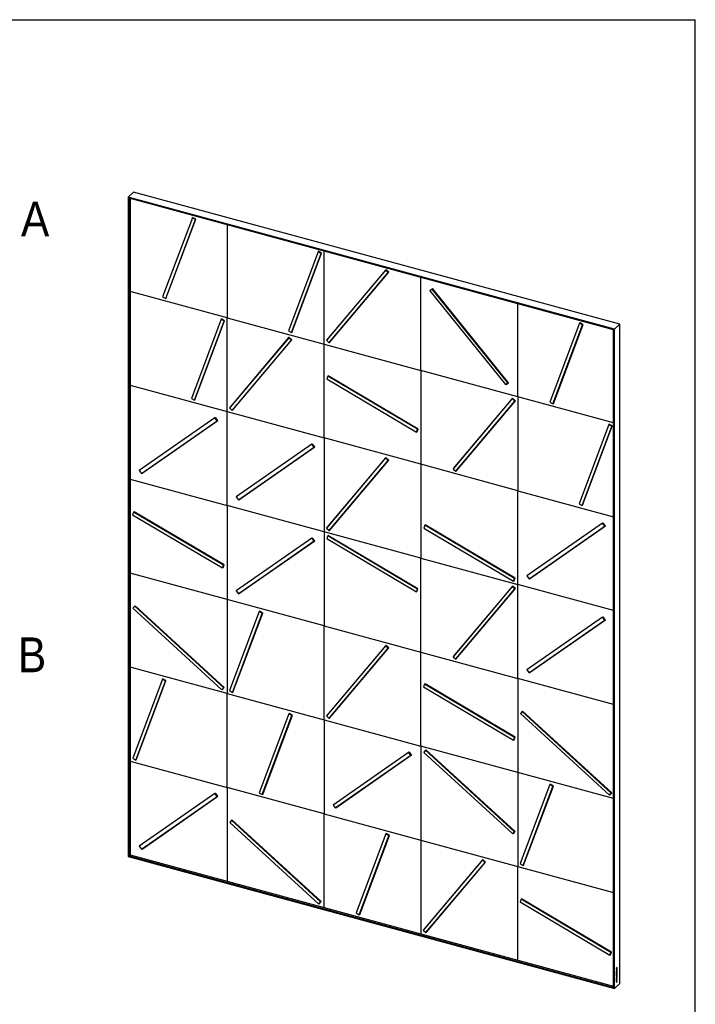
# Model space of a CAD drawing. Header units: millimetres. Extents: x 32 to 6182, y 219 to 4524.
# Tile 11 of 11: x 4331 to 6182, y 1828 to 4524. Entities that reach past the tile are written whole.
import ezdxf

# ---------------------------------------------------------------- set-up
doc = ezdxf.new("R2010")
doc.units = ezdxf.units.MM
doc.header["$LTSCALE"] = 15
doc.linetypes.add('SLD-Solido', pattern=[0])
for name, color, linetype in [('QUOTE', 1, 'SLD-Solido'), ('SCHIZZI', 9, 'Continuous'), ('SEZIONI', 9, 'SLD-Solido')]:
    doc.layers.add(name, color=color, linetype=linetype)
doc.styles.add('SLDTEXTSTYLE0', font='GOTHIC.TTF', dxfattribs={"width": 0.913})

msp = doc.modelspace()

# ---------------------------------------------------------------- linework, layer by layer
for p, q in [((4642.72, 4051.99), (4628.72, 4038.32)), ((5974.65, 3690), (4642.72, 4051.99)), ((5960.65, 3676.33), (4628.72, 4038.32)), ((4631.37, 4035.03), (4628.72, 4038.32)), ((4628.72, 4038.32), (4628.72, 2233.13)), ((5958, 3674.48), (4631.37, 4035.03)), ((4631.37, 4035.03), (4631.37, 2234.98)), ((4634.35, 4034.22), (4634.35, 3779.98)), ((4804.27, 3981.84), (4722.93, 3765.49)), ((4731.33, 3760.51), (4812.67, 3976.86)), ((4731.94, 3760.66), (4813.42, 3977.38)), ((4804.27, 3981.84), (4804.88, 3982.43)), ((4812.67, 3976.86), (4804.27, 3981.84)), ((4804.6, 3982.6), (4804.33, 3981.9)), ((4813.42, 3977.38), (4804.6, 3982.6)), ((4812.67, 3976.86), (4813.28, 3977.46)), ((4899.68, 3962.11), (4899.68, 3707.87)), ((5148.48, 3888.58), (5067.14, 3672.23)), ((5075.54, 3667.26), (5156.88, 3883.61)), ((5076.52, 3667.77), (5158, 3884.49)), ((5148.48, 3888.58), (5149.46, 3889.55)), ((5156.88, 3883.61), (5148.48, 3888.58)), ((5149.18, 3889.71), (5148.91, 3889.01)), ((5158, 3884.49), (5149.18, 3889.71)), ((5156.88, 3883.61), (5157.86, 3884.57)), ((5165, 3635.76), (5165, 3890)), ((5333.42, 3838.23), (5171.29, 3646.06)), ((5334.2, 3839.36), (5171.82, 3646.91)), ((5334.3, 3839.28), (5172.75, 3647.82)), ((5178.65, 3639.32), (5340.79, 3831.48)), ((5179.55, 3639.82), (5341.93, 3832.28)), ((5180.05, 3640.68), (5341.81, 3832.39)), ((5334.4, 3839.18), (5333.42, 3838.23)), ((5340.79, 3831.48), (5333.42, 3838.23)), ((5341.93, 3832.28), (5334.2, 3839.36)), ((5341.76, 3832.43), (5340.79, 3831.48)), ((5430.33, 3563.65), (5430.33, 3817.89)), ((4899.68, 3707.87), (4634.35, 3779.98)), ((4634.35, 3779.98), (4634.35, 3522.83)), ((5461.11, 3786.14), (5454.86, 3781.78)), ((5455.7, 3782.6), (5454.86, 3781.78)), ((5454.86, 3781.78), (5661.86, 3524.9)), ((5461.95, 3786.96), (5461.11, 3786.14)), ((5668.11, 3529.26), (5461.11, 3786.14)), ((5462.6, 3787.09), (5462.12, 3786.75)), ((5669.91, 3529.82), (5462.6, 3787.09)), ((4722.93, 3765.49), (4731.33, 3760.51)), ((4731.33, 3760.51), (4732.2, 3761.37)), ((4731.65, 3760.83), (4731.94, 3760.66)), ((5695.65, 3491.54), (5695.65, 3745.78)), ((4883.15, 3703.54), (4801.82, 3487.19)), ((4810.21, 3482.22), (4891.55, 3698.57)), ((4811.19, 3482.73), (4892.67, 3699.45)), ((4883.15, 3703.54), (4884.14, 3704.5)), ((4891.55, 3698.57), (4883.15, 3703.54)), ((4883.85, 3704.67), (4883.59, 3703.97)), ((4892.67, 3699.45), (4883.85, 3704.67)), ((4891.55, 3698.57), (4892.53, 3699.53)), ((4899.68, 3707.87), (5165, 3635.76)), ((4899.68, 3450.72), (4899.68, 3707.87)), ((5864.56, 3693.21), (5865.4, 3694.03)), ((5865.9, 3694.16), (5865.77, 3693.81)), ((5874.72, 3688.94), (5865.9, 3694.16)), ((5067.14, 3672.23), (5075.54, 3667.26)), ((5075.54, 3667.26), (5076.78, 3668.48)), ((5076.23, 3667.94), (5076.52, 3667.77)), ((5864.56, 3693.21), (5783.22, 3476.86)), ((5791.61, 3471.89), (5872.95, 3688.24)), ((5793.01, 3473.25), (5874.22, 3689.24)), ((5793.24, 3472.22), (5874.72, 3688.94)), ((5872.95, 3688.24), (5864.56, 3693.21)), ((5872.95, 3688.24), (5874.07, 3689.33)), ((5958, 3674.48), (5960.65, 3676.33)), ((5958, 1874.43), (5958, 3674.48)), ((5974.65, 3690), (5960.65, 3676.33)), ((5960.65, 1871.14), (5960.65, 3676.33)), ((5974.65, 1884.8), (5974.65, 3690)), ((5068.1, 3653.19), (4905.96, 3461.02)), ((5068.88, 3654.32), (4906.49, 3461.87)), ((5068.97, 3654.24), (4907.43, 3462.78)), ((4913.32, 3454.28), (5075.46, 3646.44)), ((4914.23, 3454.78), (5076.61, 3647.24)), ((4914.72, 3455.64), (5076.48, 3647.35)), ((5069.07, 3654.14), (5068.1, 3653.19)), ((5075.46, 3646.44), (5068.1, 3653.19)), ((5076.61, 3647.24), (5068.88, 3654.32)), ((5076.44, 3647.39), (5075.46, 3646.44)), ((5171.29, 3646.06), (5178.65, 3639.32)), ((5172.75, 3647.82), (5171.82, 3646.91)), ((5171.82, 3646.91), (5171.92, 3646.82)), ((5172.75, 3647.82), (5172.76, 3647.81)), ((5180.05, 3640.68), (5178.65, 3639.32)), ((5179.35, 3640), (5179.55, 3639.82)), ((5180.26, 3640.94), (5180.39, 3640.82)), ((5165, 3378.61), (5165, 3635.76)), ((5165, 3635.76), (5430.33, 3563.65)), ((5430.33, 3563.65), (5430.33, 3306.5)), ((5695.65, 3491.54), (5430.33, 3563.65)), ((5175.1, 3548.1), (5172.32, 3540.72)), ((5172.32, 3540.72), (5418.36, 3395.01)), ((5175.1, 3548.1), (5175.94, 3548.92)), ((5421.13, 3402.4), (5175.1, 3548.1)), ((5176.44, 3549.05), (5176.31, 3548.7)), ((5422.9, 3403.1), (5176.44, 3549.05)), ((4634.35, 3522.83), (4899.68, 3450.72)), ((4634.35, 3522.83), (4634.35, 3265.68)), ((5661.86, 3524.9), (5668.11, 3529.26)), ((5662.99, 3525.68), (5663.34, 3525.24)), ((5663.34, 3525.24), (5669.91, 3529.82)), ((5664.28, 3526.15), (5663.34, 3525.24)), ((5664.05, 3526.43), (5664.28, 3526.15)), ((5664.28, 3526.15), (5669.78, 3529.98)), ((5669.37, 3530.49), (5668.11, 3529.26)), ((4801.82, 3487.19), (4810.21, 3482.22)), ((4810.21, 3482.22), (4811.46, 3483.44)), ((4810.91, 3482.9), (4811.19, 3482.73)), ((5680.32, 3486.35), (5518.19, 3294.19)), ((5681.1, 3487.49), (5518.72, 3295.03)), ((5681.19, 3487.4), (5519.65, 3295.94)), ((5525.55, 3287.44), (5687.69, 3479.6)), ((5526.45, 3287.95), (5688.83, 3480.4)), ((5526.95, 3288.81), (5688.71, 3480.52)), ((5681.3, 3487.31), (5680.32, 3486.35)), ((5687.69, 3479.6), (5680.32, 3486.35)), ((5688.83, 3480.4), (5681.1, 3487.49)), ((5688.66, 3480.56), (5687.69, 3479.6)), ((5958, 3420.24), (5695.65, 3491.54)), ((5695.65, 3491.54), (5695.65, 3234.39)), ((4899.68, 3450.72), (5165, 3378.61)), ((4899.68, 3193.57), (4899.68, 3450.72)), ((4905.96, 3461.02), (4913.32, 3454.28)), ((4907.43, 3462.78), (4906.49, 3461.87)), ((4906.49, 3461.87), (4906.6, 3461.78)), ((4907.43, 3462.78), (4907.44, 3462.77)), ((4914.72, 3455.64), (4913.32, 3454.28)), ((4914.03, 3454.96), (4914.23, 3454.78)), ((4914.94, 3455.9), (4915.07, 3455.78)), ((5783.22, 3476.86), (5791.61, 3471.89)), ((5791.61, 3471.89), (5793.01, 3473.25)), ((5792.44, 3472.69), (5793.24, 3472.22)), ((5793.19, 3473.72), (5793.69, 3473.42)), ((4865.88, 3433.64), (4658.88, 3289.28)), ((4665.14, 3281.52), (4872.14, 3425.88)), ((4666.62, 3281.86), (4873.94, 3426.44)), ((4667.56, 3282.77), (4873.8, 3426.61)), ((4866.72, 3434.46), (4865.88, 3433.64)), ((4872.14, 3425.88), (4865.88, 3433.64)), ((4867.37, 3434.59), (4866.89, 3434.26)), ((4873.94, 3426.44), (4867.37, 3434.59)), ((4873.4, 3427.11), (4872.14, 3425.88)), ((5418.36, 3395.01), (5421.13, 3402.4)), ((5419.76, 3396.38), (5422.4, 3403.4)), ((5419.93, 3396.84), (5420.43, 3396.55)), ((5419.98, 3395.35), (5422.9, 3403.1)), ((5421.13, 3402.4), (5422.25, 3403.49)), ((5944.45, 3415.11), (5863.12, 3198.75)), ((5871.51, 3193.78), (5952.85, 3410.13)), ((5872.49, 3194.29), (5953.97, 3411.01)), ((5944.45, 3415.11), (5945.44, 3416.07)), ((5952.85, 3410.13), (5944.45, 3415.11)), ((5945.15, 3416.23), (5944.89, 3415.53)), ((5953.97, 3411.01), (5945.15, 3416.23)), ((5952.85, 3410.13), (5953.84, 3411.09)), ((5430.33, 3306.5), (5165, 3378.61)), ((5165, 3378.61), (5165, 3121.46)), ((5418.36, 3395.01), (5419.76, 3396.38)), ((5419.19, 3395.82), (5419.98, 3395.35)), ((5131.21, 3361.53), (4924.21, 3217.17)), ((4930.46, 3209.41), (5137.46, 3353.77)), ((4931.95, 3209.75), (5139.26, 3354.33)), ((4932.88, 3210.66), (5139.13, 3354.5)), ((5132.05, 3362.35), (5131.21, 3361.53)), ((5137.46, 3353.77), (5131.21, 3361.53)), ((5132.69, 3362.48), (5132.22, 3362.15)), ((5139.26, 3354.33), (5132.69, 3362.48)), ((5138.72, 3355), (5137.46, 3353.77)), ((5333.42, 3323.93), (5171.29, 3131.76)), ((5334.2, 3325.06), (5171.82, 3132.61)), ((5334.3, 3324.98), (5172.75, 3133.52)), ((5178.65, 3125.02), (5340.79, 3317.18)), ((5179.55, 3125.52), (5341.93, 3317.98)), ((5180.05, 3126.38), (5341.81, 3318.09)), ((5334.4, 3324.88), (5333.42, 3323.93)), ((5340.79, 3317.18), (5333.42, 3323.93)), ((5341.93, 3317.98), (5334.2, 3325.06)), ((5341.76, 3318.13), (5340.79, 3317.18)), ((4659.72, 3290.1), (4658.88, 3289.28)), ((4658.88, 3289.28), (4665.14, 3281.52)), ((5430.33, 3306.5), (5430.33, 3049.35)), ((5695.65, 3234.39), (5430.33, 3306.5)), ((5518.19, 3294.19), (5525.55, 3287.44)), ((5519.65, 3295.94), (5518.72, 3295.03)), ((5518.72, 3295.03), (5518.82, 3294.94)), ((5519.65, 3295.94), (5519.66, 3295.94)), ((5527.16, 3289.06), (5527.29, 3288.94)), ((4634.35, 3265.68), (4899.68, 3193.57)), ((4634.35, 3265.68), (4634.35, 3008.53)), ((4666.26, 3282.31), (4666.62, 3281.86)), ((4667.56, 3282.77), (4666.62, 3281.86)), ((4667.33, 3283.05), (4667.56, 3282.77)), ((5526.95, 3288.81), (5525.55, 3287.44)), ((5526.25, 3288.13), (5526.45, 3287.95)), ((4925.05, 3217.99), (4924.21, 3217.17)), ((4924.21, 3217.17), (4930.46, 3209.41)), ((4931.59, 3210.2), (4931.95, 3209.75)), ((4932.88, 3210.66), (4931.95, 3209.75)), ((4932.66, 3210.94), (4932.88, 3210.66)), ((5695.65, 3234.39), (5958, 3163.09)), ((5695.65, 2977.24), (5695.65, 3234.39)), ((4899.68, 3193.57), (4899.68, 2936.42)), ((5165, 3121.46), (4899.68, 3193.57)), ((5863.12, 3198.75), (5871.51, 3193.78)), ((5871.51, 3193.78), (5872.76, 3195)), ((5872.21, 3194.46), (5872.49, 3194.29)), ((4643.35, 3175.89), (4640.57, 3168.5)), ((4640.57, 3168.5), (4886.61, 3022.8)), ((4643.35, 3175.89), (4644.19, 3176.71)), ((4889.39, 3030.18), (4643.35, 3175.89)), ((4644.69, 3176.84), (4644.56, 3176.48)), ((4891.15, 3030.89), (4644.69, 3176.84)), ((5171.29, 3131.76), (5178.65, 3125.02)), ((5172.75, 3133.52), (5171.82, 3132.61)), ((5171.82, 3132.61), (5171.92, 3132.52)), ((5172.75, 3133.52), (5172.76, 3133.51)), ((5440.75, 3139.5), (5437.98, 3132.12)), ((5437.98, 3132.12), (5684.02, 2986.42)), ((5440.75, 3139.5), (5441.74, 3140.46)), ((5686.79, 2993.8), (5440.75, 3139.5)), ((5441.45, 3140.63), (5441.19, 3139.93)), ((5687.91, 2994.68), (5441.45, 3140.63)), ((5927.19, 3145.2), (5720.18, 3000.84)), ((5726.44, 2993.08), (5933.44, 3137.44)), ((5727.92, 2993.42), (5935.24, 3138)), ((5728.86, 2994.33), (5935.1, 3138.17)), ((5928.03, 3146.02), (5927.19, 3145.2)), ((5933.44, 3137.44), (5927.19, 3145.2)), ((5928.67, 3146.15), (5928.19, 3145.82)), ((5935.24, 3138), (5928.67, 3146.15)), ((5934.7, 3138.67), (5933.44, 3137.44)), ((5131.21, 3104.38), (4924.21, 2960.02)), ((5132.05, 3105.2), (5131.21, 3104.38)), ((5137.46, 3096.62), (5131.21, 3104.38)), ((5132.69, 3105.33), (5132.22, 3105)), ((5139.26, 3097.18), (5132.69, 3105.33)), ((5165, 3121.46), (5165, 2864.31)), ((5430.33, 3049.35), (5165, 3121.46)), ((5174.96, 3110.65), (5172.18, 3103.26)), ((5172.18, 3103.26), (5418.22, 2957.57)), ((5174.96, 3110.65), (5175.94, 3111.61)), ((5421, 2964.95), (5174.96, 3110.65)), ((5175.66, 3111.78), (5175.39, 3111.07)), ((5422.11, 2965.83), (5175.66, 3111.78)), ((5180.05, 3126.38), (5178.65, 3125.02)), ((5179.35, 3125.7), (5179.55, 3125.52)), ((5180.26, 3126.64), (5180.39, 3126.52)), ((4930.46, 2952.26), (5137.46, 3096.62)), ((4931.95, 2952.6), (5139.26, 3097.18)), ((4932.88, 2953.51), (5139.13, 3097.35)), ((5138.72, 3097.85), (5137.46, 3096.62)), ((5430.33, 2792.2), (5430.33, 3049.35)), ((5430.33, 3049.35), (5695.65, 2977.24)), ((4886.61, 3022.8), (4889.39, 3030.18)), ((4886.61, 3022.8), (4888.01, 3024.17)), ((4887.44, 3023.61), (4888.24, 3023.13)), ((4888.01, 3024.17), (4890.65, 3031.19)), ((4888.18, 3024.63), (4888.69, 3024.33)), ((4888.24, 3023.13), (4891.15, 3030.89)), ((4889.39, 3030.18), (4890.5, 3031.27)), ((4634.35, 3008.53), (4634.35, 2751.38)), ((4899.68, 2936.42), (4634.35, 3008.53)), ((5684.02, 2986.42), (5686.79, 2993.8)), ((5685, 2986.93), (5687.91, 2994.68)), ((5686.79, 2993.8), (5687.78, 2994.76)), ((5721.02, 3001.66), (5720.18, 3000.84)), ((5720.18, 3000.84), (5726.44, 2993.08)), ((5727.56, 2993.87), (5727.92, 2993.42)), ((5728.86, 2994.33), (5727.92, 2993.42)), ((5728.63, 2994.61), (5728.86, 2994.33)), ((5419.2, 2958.08), (5422.11, 2965.83)), ((5421, 2964.95), (5421.98, 2965.91)), ((5680.32, 2972.05), (5518.19, 2779.89)), ((5681.1, 2973.19), (5518.72, 2780.73)), ((5681.19, 2973.1), (5519.65, 2781.64)), ((5526.45, 2773.65), (5688.83, 2966.1)), ((5526.95, 2774.51), (5688.71, 2966.22)), ((5681.3, 2973.01), (5680.32, 2972.05)), ((5687.69, 2965.3), (5680.32, 2972.05)), ((5688.83, 2966.1), (5681.1, 2973.19)), ((5684.02, 2986.42), (5685.26, 2987.64)), ((5684.71, 2987.1), (5685, 2986.93)), ((5688.66, 2966.26), (5687.69, 2965.3)), ((5695.65, 2720.09), (5695.65, 2977.24)), ((5958, 2905.94), (5695.65, 2977.24)), ((4925.05, 2960.84), (4924.21, 2960.02)), ((4924.21, 2960.02), (4930.46, 2952.26)), ((4931.59, 2953.05), (4931.95, 2952.6)), ((4932.88, 2953.51), (4931.95, 2952.6)), ((4932.66, 2953.79), (4932.88, 2953.51)), ((5418.22, 2957.57), (5421, 2964.95)), ((5418.22, 2957.57), (5419.46, 2958.78)), ((5418.92, 2958.24), (5419.2, 2958.08)), ((5525.55, 2773.14), (5687.69, 2965.3)), ((4646.52, 2918.21), (4641.62, 2912.41)), ((4641.62, 2912.41), (4885.36, 2689.02)), ((4647.3, 2919.34), (4642.16, 2913.25)), ((4643.09, 2914.16), (4642.16, 2913.25)), ((4642.16, 2913.25), (4642.26, 2913.16)), ((4647.39, 2919.26), (4643.09, 2914.16)), ((4643.09, 2914.16), (4643.1, 2914.15)), ((4647.5, 2919.16), (4646.52, 2918.21)), ((4890.26, 2694.83), (4646.52, 2918.21)), ((4891.41, 2695.62), (4647.3, 2919.34)), ((4899.68, 2936.42), (4899.68, 2679.27)), ((5165, 2864.31), (4899.68, 2936.42)), ((4987.46, 2903.29), (4906.12, 2686.94)), ((4914.52, 2681.96), (4995.86, 2898.31)), ((4915.5, 2682.47), (4996.98, 2899.19)), ((4987.46, 2903.29), (4988.44, 2904.25)), ((4995.86, 2898.31), (4987.46, 2903.29)), ((4988.16, 2904.42), (4987.89, 2903.71)), ((4996.98, 2899.19), (4988.16, 2904.42)), ((4995.86, 2898.31), (4996.84, 2899.28)), ((5927.22, 2888.01), (5720.22, 2743.65)), ((5928.06, 2888.83), (5927.22, 2888.01)), ((5933.47, 2880.25), (5927.22, 2888.01)), ((5928.71, 2888.96), (5928.23, 2888.62)), ((5935.27, 2880.81), (5928.71, 2888.96)), ((5165, 2864.31), (5430.33, 2792.2)), ((5165, 2607.16), (5165, 2864.31)), ((5726.47, 2735.89), (5933.47, 2880.25)), ((5727.96, 2736.23), (5935.27, 2880.81)), ((5728.89, 2737.14), (5935.14, 2880.97)), ((5934.73, 2881.48), (5933.47, 2880.25)), ((5333.42, 2809.63), (5171.29, 2617.46)), ((5334.2, 2810.76), (5171.82, 2618.31)), ((5334.3, 2810.68), (5172.75, 2619.22)), ((5179.55, 2611.22), (5341.93, 2803.68)), ((5180.05, 2612.08), (5341.81, 2803.79)), ((5334.4, 2810.58), (5333.42, 2809.63)), ((5340.79, 2802.88), (5333.42, 2809.63)), ((5341.93, 2803.68), (5334.2, 2810.76)), ((5341.76, 2803.83), (5340.79, 2802.88)), ((5178.65, 2610.71), (5340.79, 2802.88)), ((5430.33, 2792.2), (5695.65, 2720.09)), ((5430.33, 2535.05), (5430.33, 2792.2)), ((5518.19, 2779.89), (5525.55, 2773.14)), ((5519.65, 2781.64), (5518.72, 2780.73)), ((5518.72, 2780.73), (5518.82, 2780.64)), ((5519.65, 2781.64), (5519.66, 2781.64)), ((4634.35, 2751.38), (4634.35, 2494.23)), ((4899.68, 2679.27), (4634.35, 2751.38)), ((5526.95, 2774.51), (5525.55, 2773.14)), ((5526.25, 2773.83), (5526.45, 2773.65)), ((5527.16, 2774.76), (5527.29, 2774.64)), ((5721.06, 2744.47), (5720.22, 2743.65)), ((5720.22, 2743.65), (5726.47, 2735.89)), ((5727.6, 2736.67), (5727.96, 2736.23)), ((5728.89, 2737.14), (5727.96, 2736.23)), ((5728.67, 2737.42), (5728.89, 2737.14)), ((4722.13, 2718.25), (4640.8, 2501.9)), ((4649.19, 2496.92), (4730.53, 2713.27)), ((4650.17, 2497.43), (4731.65, 2714.15)), ((4722.13, 2718.25), (4723.12, 2719.21)), ((4730.53, 2713.27), (4722.13, 2718.25)), ((4722.83, 2719.38), (4722.57, 2718.67)), ((4731.65, 2714.15), (4722.83, 2719.38)), ((4730.53, 2713.27), (4731.52, 2714.23)), ((5440.42, 2704.54), (5437.65, 2697.16)), ((5437.65, 2697.16), (5683.68, 2551.45)), ((5440.42, 2704.54), (5441.26, 2705.36)), ((5686.46, 2558.84), (5440.42, 2704.54)), ((5441.77, 2705.49), (5441.63, 2705.14)), ((5688.22, 2559.54), (5441.77, 2705.49)), ((5695.65, 2720.09), (5695.65, 2462.94)), ((5958, 2648.79), (5695.65, 2720.09)), ((4885.36, 2689.02), (4890.26, 2694.83)), ((4886.76, 2690.39), (4885.36, 2689.02)), ((4886.07, 2689.71), (4886.27, 2689.53)), ((4886.27, 2689.53), (4891.41, 2695.62)), ((4886.76, 2690.39), (4891.28, 2695.74)), ((4886.98, 2690.64), (4887.11, 2690.52)), ((4891.24, 2695.78), (4890.26, 2694.83)), ((4899.68, 2679.27), (5165, 2607.16)), ((4899.68, 2422.12), (4899.68, 2679.27)), ((4906.12, 2686.94), (4914.52, 2681.96)), ((4914.52, 2681.96), (4915.76, 2683.18)), ((4915.22, 2682.64), (4915.5, 2682.47)), ((5068.58, 2623.79), (4987.24, 2407.44)), ((4995.64, 2402.46), (5076.98, 2618.81)), ((4997.04, 2403.83), (5078.24, 2619.82)), ((4997.26, 2402.8), (5078.74, 2619.52)), ((5068.58, 2623.79), (5069.42, 2624.61)), ((5076.98, 2618.81), (5068.58, 2623.79)), ((5069.92, 2624.74), (5069.79, 2624.39)), ((5078.74, 2619.52), (5069.92, 2624.74)), ((5076.98, 2618.81), (5078.09, 2619.9)), ((5171.29, 2617.46), (5178.65, 2610.71)), ((5172.75, 2619.22), (5171.82, 2618.31)), ((5171.82, 2618.31), (5171.92, 2618.21)), ((5172.75, 2619.22), (5172.76, 2619.21)), ((5707.82, 2629.77), (5702.93, 2623.97)), ((5702.93, 2623.97), (5946.67, 2400.58)), ((5708.6, 2630.91), (5703.46, 2624.81)), ((5704.39, 2625.72), (5703.46, 2624.81)), ((5703.46, 2624.81), (5703.56, 2624.72)), ((5708.7, 2630.82), (5704.39, 2625.72)), ((5704.39, 2625.72), (5704.4, 2625.71)), ((5708.8, 2630.72), (5707.82, 2629.77)), ((5951.56, 2406.39), (5707.82, 2629.77)), ((5952.71, 2407.18), (5708.6, 2630.91)), ((5165, 2607.16), (5430.33, 2535.05)), ((5165, 2607.16), (5165, 2350.01)), ((5180.05, 2612.08), (5178.65, 2610.71)), ((5179.35, 2611.4), (5179.55, 2611.22)), ((5180.26, 2612.33), (5180.39, 2612.22)), ((5695.65, 2462.94), (5430.33, 2535.05)), ((5430.33, 2535.05), (5430.33, 2277.9)), ((5683.68, 2551.45), (5686.46, 2558.84)), ((5683.68, 2551.45), (5685.08, 2552.82)), ((5684.51, 2552.26), (5685.31, 2551.79)), ((5685.08, 2552.82), (5687.72, 2559.84)), ((5685.26, 2553.28), (5685.76, 2552.99)), ((5685.31, 2551.79), (5688.22, 2559.54)), ((5686.46, 2558.84), (5687.58, 2559.93)), ((5396.53, 2517.97), (5189.53, 2373.61)), ((5195.79, 2365.85), (5402.79, 2510.21)), ((5197.27, 2366.19), (5404.59, 2510.77)), ((5198.21, 2367.1), (5404.45, 2510.94)), ((5397.37, 2518.79), (5396.53, 2517.97)), ((5402.79, 2510.21), (5396.53, 2517.97)), ((5398.02, 2518.92), (5397.54, 2518.59)), ((5404.59, 2510.77), (5398.02, 2518.92)), ((5404.05, 2511.44), (5402.79, 2510.21)), ((5442.96, 2523.67), (5438.06, 2517.86)), ((5438.06, 2517.86), (5681.8, 2294.48)), ((5443.74, 2524.8), (5438.59, 2518.7)), ((5439.53, 2519.62), (5438.59, 2518.7)), ((5438.59, 2518.7), (5438.69, 2518.61)), ((5443.83, 2524.72), (5439.53, 2519.62)), ((5439.53, 2519.62), (5439.53, 2519.61)), ((5443.93, 2524.62), (5442.96, 2523.67)), ((5686.7, 2300.28), (5442.96, 2523.67)), ((5687.85, 2301.08), (5443.74, 2524.8)), ((4634.35, 2494.23), (4899.68, 2422.12)), ((4634.35, 2494.23), (4634.35, 2237.08)), ((4640.8, 2501.9), (4649.19, 2496.92)), ((4649.19, 2496.92), (4650.44, 2498.14)), ((4649.89, 2497.6), (4650.17, 2497.43)), ((5695.65, 2462.94), (5695.65, 2205.79)), ((5958, 2391.64), (5695.65, 2462.94)), ((5783.44, 2429.81), (5702.1, 2213.46)), ((5783.44, 2429.81), (5784.42, 2430.77)), ((5791.83, 2424.84), (5783.44, 2429.81)), ((5784.14, 2430.94), (5783.87, 2430.23)), ((5792.95, 2425.72), (5784.14, 2430.94)), ((4865.88, 2405.04), (4658.88, 2260.68)), ((4866.72, 2405.86), (4865.88, 2405.04)), ((4872.14, 2397.28), (4865.88, 2405.04)), ((4867.37, 2405.99), (4866.89, 2405.66)), ((4873.94, 2397.84), (4867.37, 2405.99)), ((4899.68, 2422.12), (4899.68, 2164.97)), ((5165, 2350.01), (4899.68, 2422.12)), ((4987.24, 2407.44), (4995.64, 2402.46)), ((4995.64, 2402.46), (4997.04, 2403.83)), ((4996.46, 2403.27), (4997.26, 2402.8)), ((4997.21, 2404.29), (4997.71, 2404)), ((5710.5, 2208.48), (5791.83, 2424.84)), ((5711.48, 2208.99), (5792.95, 2425.72)), ((5791.83, 2424.84), (5792.82, 2425.8)), ((5946.67, 2400.58), (5951.56, 2406.39)), ((5948.07, 2401.95), (5946.67, 2400.58)), ((5947.37, 2401.27), (5947.57, 2401.09)), ((5947.57, 2401.09), (5952.71, 2407.18)), ((5948.07, 2401.95), (5952.58, 2407.3)), ((5948.28, 2402.2), (5948.41, 2402.08)), ((5952.54, 2407.34), (5951.56, 2406.39)), ((4665.14, 2252.92), (4872.14, 2397.28)), ((4666.62, 2253.26), (4873.94, 2397.84)), ((4667.56, 2254.17), (4873.8, 2398.01)), ((4873.4, 2398.51), (4872.14, 2397.28)), ((5190.37, 2374.43), (5189.53, 2373.61)), ((5189.53, 2373.61), (5195.79, 2365.85)), ((5165, 2092.86), (5165, 2350.01)), ((5165, 2350.01), (5430.33, 2277.9)), ((5196.91, 2366.64), (5197.27, 2366.19)), ((5198.21, 2367.1), (5197.27, 2366.19)), ((5197.98, 2367.38), (5198.21, 2367.1)), ((4911.85, 2331.8), (4906.95, 2325.99)), ((4906.95, 2325.99), (5150.69, 2102.61)), ((4912.63, 2332.93), (4907.48, 2326.84)), ((4908.42, 2327.75), (4907.48, 2326.84)), ((4907.48, 2326.84), (4907.58, 2326.75)), ((4912.72, 2332.85), (4908.42, 2327.75)), ((4908.42, 2327.75), (4908.42, 2327.74)), ((4912.82, 2332.75), (4911.85, 2331.8)), ((5155.59, 2108.42), (4911.85, 2331.8)), ((5156.73, 2109.21), (4912.63, 2332.93)), ((5333.91, 2294.53), (5252.56, 2078.18)), ((5333.91, 2294.53), (5334.75, 2295.35)), ((5342.3, 2289.55), (5333.91, 2294.53)), ((5335.25, 2295.48), (5335.12, 2295.13)), ((5344.07, 2290.26), (5335.25, 2295.48)), ((5681.8, 2294.48), (5686.7, 2300.28)), ((5683.2, 2295.84), (5681.8, 2294.48)), ((5682.5, 2295.16), (5682.7, 2294.98)), ((5682.7, 2294.98), (5687.85, 2301.08)), ((5683.2, 2295.84), (5687.72, 2301.2)), ((5683.41, 2296.1), (5683.54, 2295.98)), ((5687.68, 2301.23), (5686.7, 2300.28)), ((5260.96, 2073.2), (5342.3, 2289.55)), ((5262.36, 2074.57), (5343.57, 2290.56)), ((5262.59, 2073.54), (5344.07, 2290.26)), ((5342.3, 2289.55), (5343.42, 2290.64)), ((5430.33, 2277.9), (5695.65, 2205.79)), ((5430.33, 2277.9), (5430.33, 2020.75)), ((4631.37, 2234.98), (4634.35, 2237.89)), ((4659.72, 2261.5), (4658.88, 2260.68)), ((4658.88, 2260.68), (4665.14, 2252.92)), ((4666.26, 2253.71), (4666.62, 2253.26)), ((4667.56, 2254.17), (4666.62, 2253.26)), ((4667.33, 2254.45), (4667.56, 2254.17)), ((4628.72, 2233.13), (4631.37, 2234.98)), ((4628.72, 2233.13), (5960.65, 1871.14)), ((4631.37, 2234.98), (5958, 1874.43)), ((4634.35, 2237.08), (4899.68, 2164.97)), ((5598.75, 2223.22), (5436.61, 2031.05)), ((5599.53, 2224.35), (5437.15, 2031.9)), ((5599.62, 2224.27), (5438.08, 2032.81)), ((5443.98, 2024.3), (5606.11, 2216.47)), ((5444.88, 2024.81), (5607.26, 2217.27)), ((5445.38, 2025.67), (5607.13, 2217.38)), ((5599.73, 2224.17), (5598.75, 2223.22)), ((5606.11, 2216.47), (5598.75, 2223.22)), ((5607.26, 2217.27), (5599.53, 2224.35)), ((5607.09, 2217.42), (5606.11, 2216.47)), ((5702.1, 2213.46), (5710.5, 2208.48)), ((5695.65, 2205.79), (5958, 2134.49)), ((5695.65, 1948.64), (5695.65, 2205.79)), ((5710.5, 2208.48), (5711.74, 2209.7)), ((5711.19, 2209.16), (5711.48, 2208.99)), ((4899.68, 2164.97), (5165, 2092.86)), ((5150.69, 2102.61), (5155.59, 2108.42)), ((5152.09, 2103.98), (5150.69, 2102.61)), ((5151.39, 2103.3), (5151.59, 2103.12)), ((5151.59, 2103.12), (5156.73, 2109.21)), ((5152.09, 2103.98), (5156.61, 2109.33)), ((5152.3, 2104.23), (5152.43, 2104.11)), ((5156.56, 2109.37), (5155.59, 2108.42)), ((5704.65, 2116), (5701.87, 2108.61)), ((5701.87, 2108.61), (5947.91, 1962.91)), ((5704.65, 2116), (5705.49, 2116.82)), ((5950.69, 1970.29), (5704.65, 2116)), ((5706, 2116.95), (5705.86, 2116.6)), ((5952.45, 1971), (5706, 2116.95)), ((5165, 2092.86), (5430.33, 2020.75)), ((5252.56, 2078.18), (5260.96, 2073.2)), ((5260.96, 2073.2), (5262.36, 2074.57)), ((5261.79, 2074.01), (5262.59, 2073.54)), ((5262.54, 2075.03), (5263.04, 2074.74)), ((5436.61, 2031.05), (5443.98, 2024.3)), ((5438.08, 2032.81), (5437.15, 2031.9)), ((5437.15, 2031.9), (5437.25, 2031.8)), ((5438.08, 2032.81), (5438.09, 2032.8)), ((5445.38, 2025.67), (5443.98, 2024.3)), ((5444.68, 2024.99), (5444.88, 2024.81)), ((5445.59, 2025.92), (5445.72, 2025.81)), ((5430.33, 2020.75), (5695.65, 1948.64)), ((5947.91, 1962.91), (5950.69, 1970.29)), ((5949.31, 1964.28), (5951.95, 1971.3)), ((5949.54, 1963.24), (5952.45, 1971)), ((5950.69, 1970.29), (5951.8, 1971.38)), ((5695.65, 1948.64), (5958, 1877.34)), ((5947.91, 1962.91), (5949.31, 1964.28)), ((5948.74, 1963.72), (5949.54, 1963.24)), ((5949.49, 1964.74), (5949.99, 1964.44)), ((5967.37, 1929.05), (5965.32, 1927.05)), ((5965.32, 1926.47), (5967.28, 1928.38)), ((5965.32, 1926.36), (5967.37, 1928.36)), ((5965.32, 1927.05), (5965.32, 1926.36)), ((5967.02, 1924.58), (5965.32, 1922.91)), ((5965.32, 1922.33), (5967.28, 1924.25)), ((5965.32, 1922.22), (5967.37, 1924.22)), ((5965.32, 1922.91), (5965.32, 1922.22)), ((5967.02, 1920.48), (5965.32, 1918.82)), ((5965.32, 1918.23), (5967.28, 1920.15)), ((5965.32, 1918.12), (5967.37, 1920.13)), ((5965.32, 1918.82), (5965.32, 1918.12)), ((5965.66, 1916.89), (5965.32, 1916.56)), ((5965.32, 1916.56), (5965.32, 1913.75)), ((5965.32, 1913.86), (5967.28, 1915.78)), ((5965.32, 1913.75), (5967.37, 1915.76)), ((5965.57, 1914.8), (5965.57, 1916.8)), ((5965.57, 1914.8), (5965.66, 1914.78)), ((5965.66, 1914.78), (5965.66, 1916.89)), ((5966.17, 1915.27), (5965.66, 1914.78)), ((5966.51, 1917.48), (5966.17, 1917.14)), ((5966.17, 1917.14), (5966.17, 1915.27)), ((5966.42, 1915.63), (5966.42, 1917.39)), ((5966.42, 1915.63), (5966.51, 1915.61)), ((5966.51, 1915.61), (5966.51, 1917.48)), ((5967.03, 1916.12), (5966.51, 1915.61)), ((5967.37, 1926.88), (5967.02, 1926.54)), ((5967.02, 1926.54), (5967.02, 1924.58)), ((5967.37, 1922.78), (5967.02, 1922.44)), ((5967.02, 1922.44), (5967.02, 1920.48)), ((5967.37, 1918.59), (5967.03, 1918.26)), ((5967.03, 1918.26), (5967.03, 1916.12)), ((5967.28, 1928.38), (5967.28, 1928.97)), ((5967.28, 1928.38), (5967.37, 1928.36)), ((5967.28, 1924.25), (5967.28, 1926.79)), ((5967.28, 1924.25), (5967.37, 1924.22)), ((5967.28, 1920.15), (5967.28, 1922.69)), ((5967.28, 1920.15), (5967.37, 1920.13)), ((5967.28, 1915.78), (5967.28, 1918.5)), ((5967.28, 1915.78), (5967.37, 1915.76)), ((5967.37, 1928.36), (5967.37, 1929.05)), ((5967.37, 1924.22), (5967.37, 1926.88)), ((5967.37, 1920.13), (5967.37, 1922.78)), ((5967.37, 1915.76), (5967.37, 1918.59)), ((5965.38, 1898.44), (5964.76, 1898.35)), ((5964.76, 1898.35), (5964.76, 1897.83)), ((5964.76, 1897.86), (5965.22, 1897.93)), ((5964.76, 1897.83), (5965.31, 1897.9)), ((5965.22, 1897.93), (5965.31, 1897.9)), ((5965.31, 1902.38), (5965.3, 1902.37)), ((5965.3, 1902.37), (5965.3, 1901.74)), ((5965.3, 1901.77), (5967.28, 1902.12)), ((5965.3, 1901.74), (5967.37, 1902.09)), ((5967.37, 1906.04), (5965.31, 1902.38)), ((5965.67, 1912.64), (5965.32, 1912.3)), ((5965.32, 1912.3), (5965.32, 1909.24)), ((5965.32, 1909.35), (5965.58, 1909.6)), ((5965.32, 1909.24), (5965.67, 1909.58)), ((5965.32, 1888.66), (5967.28, 1890.58)), ((5965.32, 1888.55), (5967.37, 1890.55)), ((5965.32, 1889.96), (5965.32, 1888.55)), ((5965.56, 1894.69), (5965.33, 1894.47)), ((5965.33, 1894.47), (5965.33, 1892.9)), ((5965.33, 1893.01), (5966.38, 1894.03)), ((5965.33, 1892.9), (5966.47, 1894.01)), ((5965.47, 1893.59), (5965.47, 1894.6)), ((5965.47, 1893.59), (5965.56, 1893.57)), ((5965.84, 1908.08), (5965.55, 1908.17)), ((5965.55, 1908.17), (5965.55, 1908.15)), ((5965.75, 1908.1), (5965.55, 1908.17)), ((5966.77, 1898.14), (5965.55, 1897.97)), ((5965.55, 1897.97), (5965.64, 1897.95)), ((5965.56, 1893.57), (5965.56, 1894.69)), ((5965.79, 1893.8), (5965.56, 1893.57)), ((5965.58, 1911.48), (5965.58, 1912.56)), ((5965.58, 1910.79), (5967.28, 1912.45)), ((5965.58, 1911.48), (5965.67, 1911.46)), ((5965.58, 1909.6), (5965.58, 1910.79)), ((5965.58, 1910.79), (5965.67, 1910.76)), ((5965.58, 1909.6), (5965.67, 1909.58)), ((5965.58, 1890.32), (5965.58, 1889.61)), ((5965.58, 1889.61), (5965.66, 1889.58)), ((5965.61, 1899.24), (5965.6, 1899.22)), ((5965.8, 1899.09), (5965.6, 1899.21)), ((5965.89, 1899.06), (5965.61, 1899.24)), ((5965.63, 1898.51), (5965.72, 1898.48)), ((5966.86, 1898.12), (5965.64, 1897.95)), ((5965.66, 1889.58), (5967.02, 1890.91)), ((5965.66, 1890.3), (5965.66, 1889.58)), ((5967.37, 1913.12), (5965.67, 1911.46)), ((5965.67, 1911.46), (5965.67, 1912.64)), ((5965.67, 1910.76), (5967.37, 1912.42)), ((5965.67, 1909.58), (5965.67, 1910.76)), ((5966.45, 1903.89), (5965.68, 1902.52)), ((5965.68, 1902.52), (5965.77, 1902.49)), ((5967.01, 1898.66), (5965.72, 1898.48)), ((5965.74, 1908.08), (5965.75, 1908.1)), ((5965.75, 1908.1), (5965.84, 1908.08)), ((5966.54, 1903.87), (5965.77, 1902.49)), ((5965.77, 1902.49), (5966.54, 1902.64)), ((5965.79, 1899.07), (5965.8, 1899.09)), ((5966.01, 1895), (5965.79, 1894.78)), ((5965.79, 1894.78), (5965.79, 1893.8)), ((5965.8, 1905.85), (5965.81, 1905.86)), ((5965.8, 1899.09), (5965.89, 1899.06)), ((5965.83, 1908.06), (5965.84, 1908.08)), ((5965.86, 1906.49), (5965.86, 1906.49)), ((5965.88, 1899.04), (5965.89, 1899.06)), ((5965.89, 1905.83), (5965.89, 1905.83)), ((5965.92, 1894.04), (5965.92, 1894.91)), ((5965.92, 1894.04), (5966.01, 1894.01)), ((5966.01, 1894.01), (5966.01, 1895)), ((5966.25, 1894.25), (5966.01, 1894.01)), ((5966.47, 1895.6), (5966.25, 1895.38)), ((5966.25, 1895.38), (5966.25, 1894.25)), ((5966.26, 1896.55), (5966.26, 1896.56)), ((5966.26, 1892.27), (5966.26, 1892.26)), ((5966.34, 1897.24), (5966.34, 1897.25)), ((5966.34, 1896.53), (5966.35, 1896.53)), ((5966.34, 1892.96), (5966.34, 1892.96)), ((5966.35, 1892.24), (5966.34, 1892.24)), ((5966.38, 1894.03), (5966.38, 1895.51)), ((5966.38, 1894.03), (5966.47, 1894.01)), ((5966.45, 1903.89), (5966.54, 1903.87)), ((5966.47, 1894.01), (5966.47, 1895.6)), ((5966.54, 1902.64), (5966.54, 1903.87)), ((5966.72, 1908.84), (5966.73, 1908.84)), ((5966.77, 1898.14), (5966.86, 1898.12)), ((5966.78, 1909.48), (5966.78, 1909.47)), ((5966.8, 1906.99), (5966.79, 1906.97)), ((5966.79, 1906.97), (5967.07, 1906.82)), ((5966.79, 1904.47), (5967.28, 1905.33)), ((5966.79, 1902.74), (5966.79, 1904.47)), ((5966.79, 1904.47), (5966.88, 1904.45)), ((5966.79, 1902.74), (5966.88, 1902.71)), ((5967.03, 1900.65), (5966.79, 1899.97)), ((5966.79, 1899.97), (5966.8, 1899.96)), ((5966.81, 1908.81), (5966.82, 1908.82)), ((5966.88, 1904.45), (5967.37, 1905.31)), ((5966.88, 1902.71), (5966.88, 1904.45)), ((5967.37, 1902.81), (5966.88, 1902.71)), ((5967.02, 1890.91), (5967.02, 1891.63)), ((5967.04, 1900.65), (5967.03, 1900.65)), ((5967.07, 1906.82), (5967.07, 1906.84)), ((5967.13, 1898.19), (5967.8, 1898.29)), ((5967.13, 1898.19), (5967.22, 1898.17)), ((5967.22, 1898.17), (5967.89, 1898.26)), ((5967.25, 1898.73), (5967.34, 1898.71)), ((5967.28, 1912.45), (5967.28, 1913.03)), ((5967.28, 1912.45), (5967.37, 1912.42)), ((5967.28, 1905.33), (5967.28, 1905.88)), ((5967.28, 1905.33), (5967.37, 1905.31)), ((5967.28, 1902.12), (5967.28, 1902.79)), ((5967.28, 1902.12), (5967.37, 1902.09)), ((5967.28, 1890.58), (5967.28, 1891.99)), ((5967.28, 1890.58), (5967.37, 1890.55)), ((5967.89, 1898.79), (5967.34, 1898.71)), ((5967.37, 1912.42), (5967.37, 1913.12)), ((5967.37, 1905.31), (5967.37, 1906.04)), ((5967.37, 1902.09), (5967.37, 1902.81)), ((5967.37, 1890.55), (5967.37, 1891.96)), ((5967.8, 1898.29), (5967.8, 1898.78)), ((5967.8, 1898.29), (5967.89, 1898.26)), ((5967.89, 1898.26), (5967.89, 1898.79)), ((5960.65, 1871.14), (5958, 1874.43)), ((5974.65, 1884.8), (5960.65, 1871.14))]:
    msp.add_line(p, q)
for points, knots in [([(5965.31, 1897.9), (5965.3, 1897.82), (5965.29, 1897.69), (5965.29, 1897.55), (5965.28, 1897.48), (5965.28, 1897.46), (5965.28, 1897.44), (5965.28, 1897.44), (5965.28, 1897.43), (5965.28, 1897.43), (5965.28, 1897.43), (5965.28, 1897.43), (5965.28, 1897.17), (5965.34, 1896.71), (5965.57, 1896.29), (5965.92, 1896.19), (5966.2, 1896.41), (5966.34, 1896.53)], [0, 0, 0, 0, 0.06926408, 0.10208795, 0.1170424, 0.1237265, 0.1266881, 0.12799522, 0.12857114, 0.1288247, 0.12893629, 0.1289854, 0.12902398, 0.35306781, 0.56411203, 0.77538957, 1, 1, 1, 1]), ([(5965.55, 1908.15), (5965.5, 1907.97), (5965.39, 1907.6), (5965.31, 1907.05), (5965.28, 1906.52), (5965.31, 1906.05), (5965.44, 1905.74), (5965.64, 1905.64), (5965.81, 1905.76), (5965.89, 1905.83)], [0, 0, 0, 0, 0.1460704, 0.2887682, 0.4377557, 0.5951452, 0.7341478, 0.8644717, 1, 1, 1, 1]), ([(5966.34, 1892.96), (5966.18, 1892.77), (5965.88, 1892.4), (5965.54, 1891.54), (5965.35, 1890.7), (5965.33, 1890.21), (5965.32, 1889.96)], [0, 0, 0, 0, 0.279532, 0.5454242, 0.7630634, 1, 1, 1, 1]), ([(5965.6, 1899.22), (5965.56, 1899.08), (5965.47, 1898.82), (5965.41, 1898.56), (5965.38, 1898.44)], [0, 0, 0, 0, 0.5342378, 1, 1, 1, 1]), ([(5965.42, 1905.77), (5965.47, 1905.74), (5965.57, 1905.66), (5965.72, 1905.78), (5965.8, 1905.85)], [0, 0, 0, 0, 0.405582, 1, 1, 1, 1]), ([(5965.77, 1906.51), (5965.74, 1906.49), (5965.67, 1906.44), (5965.59, 1906.5), (5965.55, 1906.65), (5965.53, 1906.96), (5965.58, 1907.45), (5965.69, 1907.86), (5965.74, 1908.08)], [0, 0, 0, 0, 0.0943892, 0.189365, 0.2976915, 0.4258978, 0.6931705, 1, 1, 1, 1]), ([(5965.55, 1897.97), (5965.55, 1897.94), (5965.55, 1897.89), (5965.54, 1897.83), (5965.54, 1897.81), (5965.54, 1897.8), (5965.54, 1897.8), (5965.54, 1897.79), (5965.54, 1897.79), (5965.54, 1897.79), (5965.54, 1897.79), (5965.54, 1897.79), (5965.54, 1897.63), (5965.58, 1897.34), (5965.72, 1897.1), (5965.85, 1897.1), (5965.9, 1897.1)], [0, 0, 0, 0, 0.0667187, 0.0963403, 0.1094851, 0.115296, 0.1178586, 0.1189872, 0.1194841, 0.1197027, 0.119799, 0.1198413, 0.1198746, 0.4526316, 0.7718757, 1, 1, 1, 1]), ([(5966.26, 1892.26), (5966.15, 1892.14), (5965.95, 1891.9), (5965.72, 1891.35), (5965.6, 1890.8), (5965.58, 1890.49), (5965.58, 1890.32)], [0, 0, 0, 0, 0.2871229, 0.5522893, 0.766205, 1, 1, 1, 1]), ([(5965.86, 1906.49), (5965.82, 1906.47), (5965.76, 1906.42), (5965.68, 1906.48), (5965.64, 1906.63), (5965.62, 1906.93), (5965.67, 1907.43), (5965.77, 1907.84), (5965.83, 1908.06)], [0, 0, 0, 0, 0.0943892, 0.189365, 0.2976915, 0.4258978, 0.6931705, 1, 1, 1, 1]), ([(5965.63, 1898.51), (5965.66, 1898.61), (5965.7, 1898.8), (5965.77, 1898.98), (5965.79, 1899.07)], [0, 0, 0, 0, 0.5348435, 1, 1, 1, 1]), ([(5965.64, 1897.95), (5965.64, 1897.92), (5965.63, 1897.87), (5965.63, 1897.81), (5965.63, 1897.79), (5965.63, 1897.78), (5965.63, 1897.77), (5965.63, 1897.77), (5965.63, 1897.77), (5965.63, 1897.77), (5965.63, 1897.77), (5965.63, 1897.77), (5965.63, 1897.6), (5965.67, 1897.31), (5965.82, 1897.06), (5966.06, 1897.02), (5966.24, 1897.17), (5966.34, 1897.24)], [0, 0, 0, 0, 0.04588006, 0.06624978, 0.07528898, 0.07928493, 0.08104711, 0.08182327, 0.08216493, 0.0823153, 0.08238146, 0.08241058, 0.08243345, 0.31125859, 0.53079134, 0.75622294, 1, 1, 1, 1]), ([(5966.34, 1892.24), (5966.24, 1892.11), (5966.04, 1891.88), (5965.81, 1891.32), (5965.68, 1890.77), (5965.67, 1890.46), (5965.66, 1890.3)], [0, 0, 0, 0, 0.2871229, 0.5522893, 0.766205, 1, 1, 1, 1]), ([(5965.72, 1898.48), (5965.75, 1898.59), (5965.79, 1898.77), (5965.85, 1898.96), (5965.88, 1899.04)], [0, 0, 0, 0, 0.5348435, 1, 1, 1, 1]), ([(5965.72, 1896.31), (5965.76, 1896.3), (5965.91, 1896.25), (5966.11, 1896.42), (5966.26, 1896.55)], [0, 0, 0, 0, 0.2377722, 1, 1, 1, 1]), ([(5965.81, 1905.86), (5965.87, 1905.93), (5965.99, 1906.05), (5966.15, 1906.35), (5966.33, 1906.92), (5966.38, 1907.37), (5966.42, 1907.71)], [0, 0, 0, 0, 0.1872531, 0.3476527, 0.509467, 1, 1, 1, 1]), ([(5966.17, 1907.67), (5966.15, 1907.49), (5966.12, 1907.2), (5966.05, 1906.84), (5965.96, 1906.6), (5965.89, 1906.53), (5965.86, 1906.49)], [0, 0, 0, 0, 0.4294113, 0.7007161, 0.8502874, 1, 1, 1, 1]), ([(5965.89, 1905.83), (5965.96, 1905.9), (5966.08, 1906.03), (5966.23, 1906.33), (5966.42, 1906.9), (5966.47, 1907.35), (5966.51, 1907.69)], [0, 0, 0, 0, 0.1872531, 0.3476527, 0.509467, 1, 1, 1, 1]), ([(5966.78, 1909.47), (5966.7, 1909.38), (5966.54, 1909.19), (5966.35, 1908.72), (5966.24, 1908.2), (5966.2, 1907.86), (5966.17, 1907.67)], [0, 0, 0, 0, 0.2440399, 0.4814505, 0.7097813, 1, 1, 1, 1]), ([(5966.26, 1896.56), (5966.36, 1896.67), (5966.55, 1896.88), (5966.87, 1897.42), (5967.03, 1897.9), (5967.13, 1898.19)], [0, 0, 0, 0, 0.2957242, 0.575371, 1, 1, 1, 1]), ([(5966.58, 1892.43), (5966.55, 1892.43), (5966.46, 1892.45), (5966.35, 1892.34), (5966.26, 1892.27)], [0, 0, 0, 0, 0.2532249, 1, 1, 1, 1]), ([(5966.34, 1897.25), (5966.46, 1897.38), (5966.65, 1897.6), (5966.8, 1897.97), (5966.86, 1898.12)], [0, 0, 0, 0, 0.5786018, 1, 1, 1, 1]), ([(5967.37, 1891.96), (5967.35, 1892.25), (5967.32, 1892.8), (5967.05, 1893.21), (5966.71, 1893.26), (5966.47, 1893.06), (5966.34, 1892.96)], [0, 0, 0, 0, 0.2961767, 0.5664015, 0.7768821, 1, 1, 1, 1]), ([(5966.35, 1896.53), (5966.45, 1896.64), (5966.64, 1896.85), (5966.96, 1897.4), (5967.12, 1897.88), (5967.22, 1898.17)], [0, 0, 0, 0, 0.2957242, 0.575371, 1, 1, 1, 1]), ([(5967.02, 1891.63), (5967.01, 1891.81), (5966.99, 1892.17), (5966.82, 1892.42), (5966.59, 1892.44), (5966.43, 1892.31), (5966.35, 1892.24)], [0, 0, 0, 0, 0.293871, 0.5608682, 0.7719073, 1, 1, 1, 1]), ([(5966.42, 1907.71), (5966.44, 1907.89), (5966.48, 1908.17), (5966.55, 1908.53), (5966.64, 1908.74), (5966.7, 1908.81), (5966.72, 1908.84)], [0, 0, 0, 0, 0.4490962, 0.7176787, 0.8608801, 1, 1, 1, 1]), ([(5966.51, 1907.69), (5966.53, 1907.87), (5966.57, 1908.15), (5966.64, 1908.51), (5966.73, 1908.72), (5966.78, 1908.78), (5966.81, 1908.81)], [0, 0, 0, 0, 0.4490962, 0.7176787, 0.8608801, 1, 1, 1, 1]), ([(5967.07, 1906.84), (5967.14, 1907.08), (5967.29, 1907.56), (5967.4, 1908.32), (5967.41, 1909.04), (5967.29, 1909.56), (5967.04, 1909.68), (5966.87, 1909.54), (5966.78, 1909.48)], [0, 0, 0, 0, 0.1759074, 0.3484954, 0.5452361, 0.7483254, 0.8703401, 1, 1, 1, 1]), ([(5966.82, 1908.82), (5966.85, 1908.84), (5966.92, 1908.89), (5967.01, 1908.82), (5967.05, 1908.66), (5967.07, 1908.4), (5967.05, 1908.04), (5966.97, 1907.55), (5966.86, 1907.19), (5966.8, 1906.99)], [0, 0, 0, 0, 0.0886001, 0.1775904, 0.2803753, 0.4039243, 0.5463947, 0.7592876, 1, 1, 1, 1]), ([(5966.8, 1899.96), (5966.84, 1899.92), (5966.92, 1899.83), (5967.01, 1899.63), (5967.05, 1899.38), (5967.06, 1899.06), (5967.03, 1898.81), (5967.01, 1898.66)], [0, 0, 0, 0, 0.2086835, 0.4014828, 0.5984123, 0.7578028, 1, 1, 1, 1]), ([(5967.28, 1891.99), (5967.26, 1892.27), (5967.23, 1892.8), (5967.04, 1893.19), (5966.9, 1893.2), (5966.89, 1893.2)], [0, 0, 0, 0, 0.5049821, 0.9657163, 1, 1, 1, 1]), ([(5967.25, 1898.73), (5967.26, 1898.83), (5967.29, 1899.03), (5967.32, 1899.36), (5967.32, 1899.83), (5967.24, 1900.38), (5967.05, 1900.57), (5966.95, 1900.67)], [0, 0, 0, 0, 0.1070173, 0.2171799, 0.3844467, 0.6825263, 1, 1, 1, 1]), ([(5966.98, 1906.86), (5967.06, 1907.1), (5967.2, 1907.59), (5967.31, 1908.35), (5967.32, 1909.06), (5967.21, 1909.6), (5967.02, 1909.64), (5966.96, 1909.65)], [0, 0, 0, 0, 0.2033469, 0.4028565, 0.6302865, 0.8650553, 1, 1, 1, 1]), ([(5967.34, 1898.71), (5967.35, 1898.81), (5967.38, 1899), (5967.41, 1899.34), (5967.41, 1899.8), (5967.32, 1900.36), (5967.14, 1900.55), (5967.04, 1900.65)], [0, 0, 0, 0, 0.1070173, 0.2171799, 0.3844467, 0.6825263, 1, 1, 1, 1])]:
    msp.add_open_spline(points, degree=3, knots=knots)
at = {"layer": 'QUOTE', "color": 7, "true_color": 0xffffff}
msp.add_line((31.65, 4523.89), (6181.36, 4523.89), dxfattribs=at)
at = {"layer": 'SCHIZZI', "color": 7, "true_color": 0xffffff}
msp.add_line((6181.65, 218.89), (6181.36, 4523.89), dxfattribs=at)

# ---------------------------------------------------------------- texts
at = {"layer": 'SEZIONI', "char_height": 95.25, "attachment_point": 1, "style": 'SLDTEXTSTYLE0'}
for s, insert in [('A', (4334.91, 4025.81)), ('B', (4326.5, 2832.52))]:
    msp.add_mtext(s, dxfattribs=dict(at, insert=insert))

doc.saveas('drawing.dxf')
